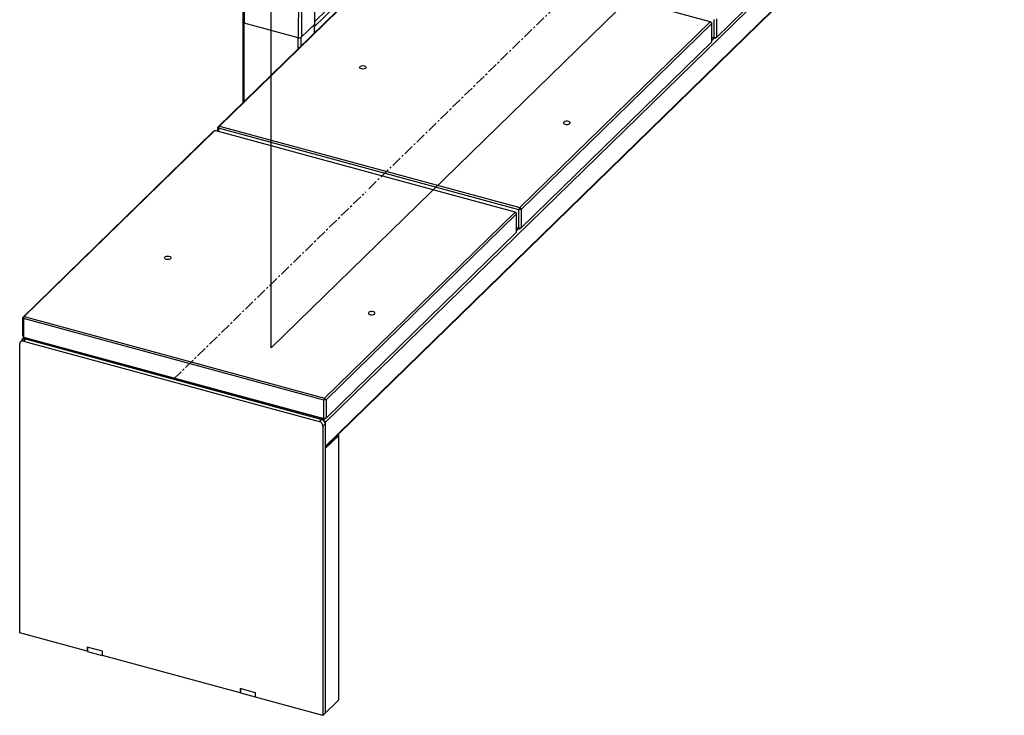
# Model space of a CAD drawing. Header units: millimetres. Extents: x -1584 to 1986, y -2679 to 1286.
# Tile 1 of 9: x -1584 to -388, y -2679 to -1834. Entities that reach past the tile are written whole.
import ezdxf

# ---------------------------------------------------------------- set-up
doc = ezdxf.new("R2010")
doc.units = ezdxf.units.MM
doc.linetypes.add('CENTERX2', pattern=[20.32, 12.7, -2.54, 2.54, -2.54])

msp = doc.modelspace()

# ---------------------------------------------------------------- linework, layer by layer
at = {"color": 7, "linetype": 'CENTERX2'}
for p, q in [((-1278.7, -2232.6), (-1278.7, -261.1)), ((-1160, -2039.2), (-926.7, -1811.5)), ((-1397.1, -2270.6), (-1163.8, -2042.9))]:
    msp.add_line(p, q, dxfattribs=at)
at = {"color": 7, "linetype": 'Continuous', "lineweight": 25}
for p, q in [((-1225.7, -1835.9), (-4.6, -644.1)), ((-1226.1, -1842.2), (-2, -647.4)), ((-268.3, -1401.2), (-1213, -2323.3)), ((-1213, -2352.4), (-268.3, -1430.4)), ((-1213, -2353.3), (-268.9, -1431.8)), ((-737.8, -1855.2), (-506.3, -1629.3)), ((-1343.3, -1964.3), (-1111.8, -1738.3)), ((-1110, -1737.1), (-1341.5, -1963)), ((-745.2, -1836.2), (-1110, -1737.1)), ((-1313.1, -1836.6), (-1313.1, -1934.8)), ((-1246, -1855.7), (-1311.5, -1837.9)), ((-1311.5, -1933.2), (-1311.5, -1837.9)), ((-1226.1, -1839.6), (-1242, -1855.1)), ((-1226.1, -1849.9), (-1226.1, -1839.6)), ((-1225.8, -1840.2), (-1225.8, -1838.9)), ((-976.7, -2062.2), (-745.2, -1836.2)), ((-743.4, -1838.4), (-974.9, -2064.4)), ((-745.2, -1836.2), (-743.4, -1838.4)), ((-744.3, -1837), (-745.2, -1836.2)), ((-744.3, -1837), (-743.4, -1838.4)), ((-743.4, -1860.7), (-743.4, -1838.4)), ((-740.5, -1855.7), (-740.5, -1833.4)), ((-737.8, -1832.9), (-737.8, -1855.2)), ((-1246, -1869.3), (-1246, -1855.7)), ((-1242, -1865.4), (-1242, -1855.1)), ((-974.9, -2086.6), (-743.4, -1860.7)), ((-743.4, -1854.9), (-740.5, -1855.7)), ((-739.6, -1856.5), (-743.4, -1855.4)), ((-743.4, -1859.1), (-740.5, -1856.2)), ((-737.8, -1855.2), (-740.5, -1855.7)), ((-740.5, -1855.7), (-739.6, -1856.5)), ((-737.8, -1855.2), (-739.6, -1856.5)), ((-1580.4, -2195.7), (-1348.9, -1969.7)), ((-1347.1, -1968.5), (-1578.6, -2194.4)), ((-1348.9, -1969.7), (-1347.1, -1968.5)), ((-982.3, -2067.7), (-1347.1, -1968.5)), ((-1343.3, -1964.3), (-1341.5, -1963)), ((-1342.5, -1965.6), (-1343.3, -1964.3)), ((-1343.3, -1969.6), (-1343.3, -1964.3)), ((-1342.5, -1965.6), (-1341.5, -1963)), ((-977.6, -2064.8), (-1342.5, -1965.6)), ((-1342.5, -1965.6), (-1342.5, -1969.8)), ((-1341.5, -1963), (-976.7, -2062.2)), ((-1213.8, -2293.6), (-982.3, -2067.7)), ((-982.3, -2067.7), (-980.6, -2069.9)), ((-981.4, -2068.5), (-982.3, -2067.7)), ((-981.4, -2068.5), (-980.6, -2069.9)), ((-976.7, -2062.2), (-977.6, -2064.8)), ((-974.9, -2064.4), (-977.6, -2064.8)), ((-977.6, -2087.1), (-977.6, -2064.8)), ((-976.7, -2062.2), (-974.9, -2064.4)), ((-974.9, -2064.4), (-974.9, -2086.6)), ((-980.6, -2069.9), (-1212, -2295.8)), ((-980.6, -2092.1), (-980.6, -2069.9)), ((-1212, -2318.1), (-980.6, -2092.1)), ((-980.6, -2086.3), (-977.6, -2087.1)), ((-976.7, -2087.9), (-980.6, -2086.8)), ((-980.6, -2090.5), (-977.6, -2087.6)), ((-974.9, -2086.6), (-977.6, -2087.1)), ((-977.6, -2087.1), (-976.7, -2087.9)), ((-974.9, -2086.6), (-976.7, -2087.9)), ((-1580.4, -2195.7), (-1578.6, -2194.4)), ((-1579.6, -2197.1), (-1580.4, -2195.7)), ((-1580.4, -2218), (-1580.4, -2195.7)), ((-1579.6, -2197.1), (-1578.6, -2194.4)), ((-1214.7, -2296.2), (-1579.6, -2197.1)), ((-1579.6, -2197.1), (-1579.6, -2219.4)), ((-1578.6, -2194.4), (-1213.8, -2293.6)), ((-1580.4, -2222.5), (-1583.2, -2225.2)), ((-1581.3, -2223.2), (-1581.3, -2223.4)), ((-1578.9, -2219.9), (-1580.8, -2221.7)), ((-1579.6, -2219.4), (-1580.4, -2218)), ((-1576.9, -2221.8), (-1579.7, -2224.5)), ((-1579.7, -2224.5), (-1220.2, -2322.2)), ((-1579.6, -2219.4), (-1214.7, -2318.5)), ((-1578.6, -2220.2), (-1579.6, -2219.4)), ((-1577.7, -2220.4), (-1578.7, -2221.3)), ((-1578.7, -2221.3), (-1215.6, -2320)), ((-1213.8, -2319.3), (-1578.6, -2220.2)), ((-1584.1, -2579), (-1584.1, -2227.6)), ((-1548.6, -2229.5), (-1547.7, -2228.6)), ((-1213.8, -2293.6), (-1214.7, -2296.2)), ((-1212, -2295.8), (-1214.7, -2296.2)), ((-1214.7, -2318.5), (-1214.7, -2296.2)), ((-1213.8, -2293.6), (-1212, -2295.8)), ((-1212, -2295.8), (-1212, -2318.1)), ((-1246.1, -2310.5), (-1247, -2311.5)), ((-1244.8, -2310.9), (-1245.7, -2311.8)), ((-1220.2, -2322.2), (-1217.4, -2319.5)), ((-1215.6, -2320), (-1214.7, -2319.1)), ((-1212, -2318.1), (-1214.7, -2318.5)), ((-1214.7, -2318.5), (-1213.8, -2319.3)), ((-1212, -2318.1), (-1213.8, -2319.3)), ((-1213, -2325), (-1215.8, -2327.7)), ((-1215.8, -2327.7), (-1215.8, -2679.2)), ((-1213, -2323.3), (-1213, -2676.4)), ((-1196.6, -2339), (-1213, -2355)), ((-1196.6, -2339), (-1198, -2338.7)), ((-1196.6, -2660.5), (-1196.6, -2339)), ((-1502.1, -2601.3), (-1584.1, -2579)), ((-1483.5, -2601.2), (-1502.1, -2596.2)), ((-1502.1, -2596.2), (-1502.1, -2601.3)), ((-1501.7, -2600.9), (-1502.1, -2601.3)), ((-1501.7, -2596.3), (-1501.7, -2601.5)), ((-1501.7, -2601.5), (-1484, -2606.3)), ((-1484, -2601.1), (-1484, -2606.3)), ((-1484, -2606.3), (-1483.5, -2605.8)), ((-1483.5, -2606.4), (-1483.5, -2601.2)), ((-1316.4, -2651.8), (-1483.5, -2606.4)), ((-1297.8, -2651.7), (-1316.4, -2646.7)), ((-1316.4, -2646.7), (-1316.4, -2651.8)), ((-1315.9, -2651.4), (-1316.4, -2651.8)), ((-1315.9, -2646.8), (-1315.9, -2651.9)), ((-1315.9, -2651.9), (-1298.2, -2656.7)), ((-1298.2, -2651.6), (-1298.2, -2656.7)), ((-1297.8, -2656.9), (-1297.8, -2651.7)), ((-1298.2, -2656.7), (-1297.8, -2656.3)), ((-1215.8, -2679.2), (-1297.8, -2656.9)), ((-1215.8, -2679.2), (-1196.6, -2660.5))]:
    msp.add_line(p, q, dxfattribs=at)
at = {"color": 7, "linetype": 'Continuous'}
for q in [(-18.7, -1002.7), (-1278.7, -1846.8)]:
    msp.add_line((-1278.7, -2232.6), q, dxfattribs=at)
at = {"color": 7, "linetype": 'Continuous', "flags": 128}
for points in [[(-1278.7, -1846.8), (-1278.5, -1815.6), (-1277.7, -1783.9), (-1276.4, -1751.7), (-1274.5, -1719.1), (-1272.1, -1686.2), (-1269.2, -1652.8), (-1265.8, -1619.2), (-1261.8, -1585.2)], [(-1164.3, -1893.1), (-1165.6, -1893.6), (-1167.2, -1893.8), (-1168.7, -1893.6), (-1170, -1893.2), (-1170.9, -1892.5), (-1171.2, -1891.7), (-1170.9, -1890.9), (-1170, -1890.2), (-1168.7, -1889.8), (-1167.2, -1889.6), (-1165.7, -1889.8), (-1164.4, -1890.2), (-1163.5, -1890.9), (-1163.2, -1891.7), (-1163.5, -1892.5), (-1164.3, -1893.1)], [(-923.5, -1958.6), (-923.5, -1959.4), (-922.9, -1960.2), (-921.7, -1960.7), (-920.3, -1961), (-918.7, -1961), (-917.3, -1960.7), (-916.2, -1960.1), (-915.6, -1959.4), (-915.6, -1958.6), (-916.2, -1957.8), (-917.4, -1957.3), (-918.8, -1957), (-920.4, -1957), (-921.8, -1957.3), (-922.9, -1957.9), (-923.5, -1958.6)], [(-1401.5, -2124.6), (-1402.7, -2125), (-1404.3, -2125.2), (-1405.8, -2125), (-1407.1, -2124.6), (-1408, -2123.9), (-1408.3, -2123.1), (-1408, -2122.3), (-1407.1, -2121.7), (-1405.8, -2121.2), (-1404.3, -2121.1), (-1402.8, -2121.2), (-1401.5, -2121.7), (-1400.6, -2122.3), (-1400.3, -2123.1), (-1400.6, -2123.9), (-1401.5, -2124.6)], [(-1160.6, -2190), (-1160.6, -2190.8), (-1160, -2191.6), (-1158.9, -2192.1), (-1157.4, -2192.4), (-1155.8, -2192.4), (-1154.4, -2192.1), (-1153.3, -2191.5), (-1152.7, -2190.8), (-1152.7, -2190), (-1153.3, -2189.3), (-1154.5, -2188.7), (-1155.9, -2188.4), (-1157.5, -2188.4), (-1158.9, -2188.7), (-1160, -2189.3), (-1160.6, -2190)]]:
    msp.add_lwpolyline(points, dxfattribs=at)
at = {"color": 7, "linetype": 'Continuous', "lineweight": 25, "flags": 128}
msp.add_lwpolyline([(-1311.5, -1837.9), (-1312, -1837.8), (-1312.4, -1837.6), (-1312.7, -1837.3), (-1312.9, -1837), (-1313.1, -1836.7), (-1313.1, -1836.6)], dxfattribs=at)
at = {"color": 7, "linetype": 'Continuous', "lineweight": 25}
for centre, radius, start, end in [((834.9, -1845.4), 2146.4, 172.799, 179.8015), ((851, -1846.8), 2077.1, 172.799, 179.8015), ((900.4, -1863.2), 2146.4, 172.799, 179.8015), ((898.8, -1862.5), 2140.8, 172.799, 179.8015), ((-1226.7, -1838.8), 0.996, 310.6427, 357.962), ((-1231.5, -1840.2), 5.73, 339.9632, 359.5752), ((-1244.6, -1851.3), 4.62, 252.696, 305.3989), ((-1580.9, -2227.6), 3.25, 68.8623, 180.9223), ((-1579.4, -2223.1), 1.95, 68.8623, 180.9223), ((-1578, -2225.2), 3.58, 71.5838, 131.3262), ((-1540.3, -2232.3), 5.5, 146.9986, 158.988), ((-1242.7, -2313.2), 5.5, 146.9986, 158.988), ((-1219, -2325.3), 6.07, 3.3916, 74.3338), ((-1216.6, -2323.5), 3.64, 3.3916, 74.3338), ((-1221.8, -2328.1), 6.07, 3.3916, 74.3338)]:
    msp.add_arc(centre, radius, start, end, dxfattribs=at)
for points, knots in [([(-1296.2, -1575.3), (-1296.6, -1578.4), (-1297.7, -1587.5), (-1299.4, -1602.6), (-1301.3, -1620.4), (-1303.1, -1638.1), (-1304.8, -1655.7), (-1306.2, -1673.3), (-1307.6, -1690.7), (-1308.8, -1708), (-1309.8, -1725.3), (-1310.7, -1742.4), (-1311.5, -1759.4), (-1312.1, -1776.2), (-1312.6, -1793), (-1312.9, -1809.6), (-1313, -1824.1), (-1313.1, -1833.1), (-1313.1, -1836.6)], [0, 0, 0, 0, 0.034692, 0.100607, 0.166524, 0.232442, 0.298361, 0.364281, 0.430202, 0.496124, 0.562047, 0.627972, 0.693898, 0.759825, 0.825754, 0.891685, 0.957617, 1, 1, 1, 1]), ([(-1225.8, -1838.9), (-1225.8, -1836.1), (-1225.7, -1827.9), (-1225.6, -1814.3), (-1225.3, -1798), (-1224.9, -1781.6), (-1224.3, -1765), (-1223.5, -1748.3), (-1222.6, -1731.5), (-1221.6, -1714.6), (-1220.4, -1697.6), (-1219.1, -1680.5), (-1217.6, -1663.2), (-1216, -1645.9), (-1214.3, -1628.5), (-1212.4, -1611), (-1210.7, -1596.8), (-1209.7, -1588.5), (-1209.4, -1586.1)], [0, 0, 0, 0, 0.035219, 0.102126, 0.169035, 0.235946, 0.302859, 0.369774, 0.43669, 0.503607, 0.570526, 0.637446, 0.704367, 0.77129, 0.838214, 0.905138, 0.972064, 1, 1, 1, 1])]:
    msp.add_open_spline(points, degree=3, knots=knots, dxfattribs=at)

doc.saveas('drawing.dxf')
